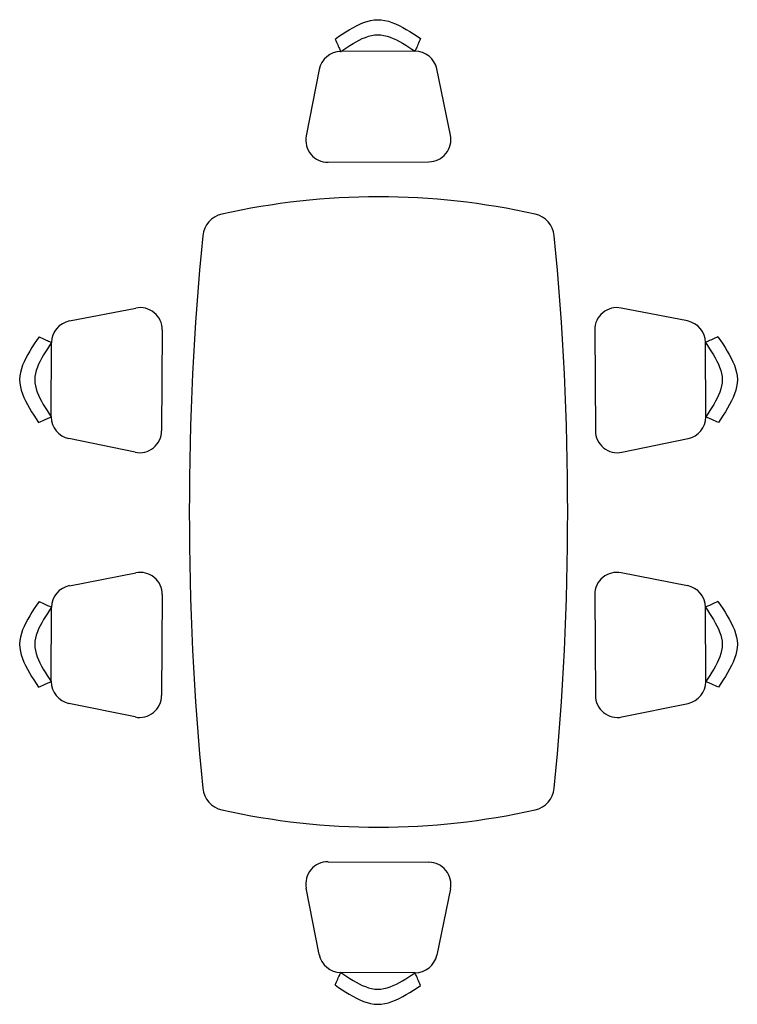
# Model space of a CAD drawing. Extents: x -1.06 to 1.06, y -1.45 to 1.45.
import ezdxf

# ---------------------------------------------------------------- set-up
doc = ezdxf.new("R2010")
doc.units = 0
doc.header["$MEASUREMENT"] = 0
doc.layers.add('LCO', color=251, linetype='CONTINUOUS')

msp = doc.modelspace()

# ---------------------------------------------------------------- linework, layer by layer
at = {"layer": 'LCO'}
for points in [[(-0.1279, 1.3906), (-0.1174, 1.3977), (-0.107, 1.4047), (-0.0965, 1.4114), (-0.0861, 1.4179), (-0.0756, 1.424), (-0.0651, 1.4296), (-0.0547, 1.4346), (-0.0442, 1.439), (-0.0338, 1.4425), (-0.0233, 1.4452), (-0.0128, 1.4469), (-0.0024, 1.4475), (0.0081, 1.447), (0.0186, 1.4454), (0.0292, 1.4429), (0.0396, 1.4394), (0.0501, 1.4352), (0.0607, 1.4303), (0.0712, 1.4248), (0.0817, 1.4188), (0.0922, 1.4125), (0.1027, 1.4058), (0.1133, 1.399), (0.1238, 1.392)], [(-0.1279, 1.3906), (-0.1258, 1.3862), (-0.1238, 1.3818), (-0.1219, 1.3775), (-0.12, 1.3734), (-0.1183, 1.3695), (-0.1167, 1.3659), (-0.1152, 1.3627), (-0.1139, 1.3598), (-0.1128, 1.3574), (-0.1119, 1.3556), (-0.1114, 1.3542), (-0.1111, 1.3536), (-0.1111, 1.3535), (-0.1111, 1.3535), (-0.1111, 1.3535), (-0.1111, 1.3535), (-0.111, 1.3535), (-0.1111, 1.3535), (-0.1111, 1.3535), (-0.1111, 1.3535), (-0.1111, 1.3535), (-0.1111, 1.3535), (-0.1111, 1.3536), (-0.1111, 1.3536)], [(-0.1111, 1.3536), (-0.102, 1.3597), (-0.0929, 1.3658), (-0.0839, 1.3717), (-0.0748, 1.3773), (-0.0657, 1.3826), (-0.0566, 1.3874), (-0.0476, 1.3918), (-0.0385, 1.3955), (-0.0294, 1.3986), (-0.0203, 1.401), (-0.0112, 1.4025), (-0.0021, 1.403), (0.007, 1.4026), (0.0161, 1.4012), (0.0253, 1.3989), (0.0344, 1.396), (0.0435, 1.3923), (0.0526, 1.3881), (0.0618, 1.3833), (0.0709, 1.3781), (0.08, 1.3726), (0.0892, 1.3668), (0.0983, 1.3609), (0.1074, 1.3548)], [(0.1238, 1.392), (0.1218, 1.3876), (0.1199, 1.3831), (0.118, 1.3789), (0.1162, 1.3747), (0.1144, 1.3708), (0.1129, 1.3672), (0.1114, 1.364), (0.1102, 1.3611), (0.1091, 1.3587), (0.1083, 1.3568), (0.1077, 1.3555), (0.1074, 1.3548), (0.1074, 1.3548), (0.1074, 1.3548), (0.1074, 1.3548), (0.1074, 1.3548), (0.1074, 1.3548), (0.1074, 1.3548), (0.1074, 1.3548), (0.1074, 1.3548), (0.1074, 1.3548), (0.1074, 1.3548), (0.1074, 1.3548), (0.1074, 1.3548)], [(0.1074, 1.3548), (-0.1111, 1.3536)], [(0.2116, 1.108), (0.1715, 1.3029)], [(-0.1745, 1.301), (-0.2125, 1.1056)], [(-0.1483, 1.0282), (0.1483, 1.0298)], [(-0.9091, 0.5617), (-0.7138, 0.5996)], [(0.9091, 0.5617), (0.7138, 0.5996)], [(-0.6363, 0.5354), (-0.638, 0.2389)], [(0.6363, 0.5354), (0.638, 0.2389)], [(-0.9988, 0.515), (-1.0059, 0.5046), (-1.0128, 0.4941), (-1.0196, 0.4837), (-1.0261, 0.4732), (-1.0321, 0.4628), (-1.0378, 0.4523), (-1.0428, 0.4419), (-1.0471, 0.4314), (-1.0507, 0.4209), (-1.0534, 0.4105), (-1.055, 0.4), (-1.0557, 0.3895), (-1.0551, 0.379), (-1.0536, 0.3685), (-1.051, 0.358), (-1.0476, 0.3475), (-1.0434, 0.337), (-1.0385, 0.3265), (-1.033, 0.316), (-1.027, 0.3055), (-1.0206, 0.2949), (-1.014, 0.2844), (-1.0071, 0.2739), (-1.0002, 0.2634)], [(-0.9617, 0.4982), (-0.9679, 0.4892), (-0.974, 0.4801), (-0.9798, 0.471), (-0.9855, 0.4619), (-0.9907, 0.4529), (-0.9956, 0.4438), (-1, 0.4347), (-1.0037, 0.4256), (-1.0068, 0.4165), (-1.0091, 0.4075), (-1.0106, 0.3984), (-1.0112, 0.3892), (-1.0107, 0.3802), (-1.0093, 0.371), (-1.0071, 0.3619), (-1.0041, 0.3528), (-1.0005, 0.3437), (-0.9962, 0.3345), (-0.9915, 0.3254), (-0.9863, 0.3163), (-0.9807, 0.3071), (-0.975, 0.298), (-0.969, 0.2889), (-0.963, 0.2797)], [(-0.9988, 0.515), (-0.9943, 0.513), (-0.9899, 0.511), (-0.9857, 0.5091), (-0.9816, 0.5072), (-0.9777, 0.5054), (-0.9741, 0.5038), (-0.9708, 0.5023), (-0.968, 0.5011), (-0.9656, 0.5), (-0.9637, 0.4991), (-0.9624, 0.4985), (-0.9617, 0.4982), (-0.9617, 0.4982), (-0.9617, 0.4982), (-0.9617, 0.4982), (-0.9617, 0.4982), (-0.9617, 0.4982), (-0.9617, 0.4982), (-0.9617, 0.4982), (-0.9617, 0.4982), (-0.9617, 0.4982), (-0.9617, 0.4982), (-0.9617, 0.4982), (-0.9617, 0.4982)], [(-0.963, 0.2797), (-0.9617, 0.4982)], [(0.9988, 0.515), (0.9943, 0.513), (0.9899, 0.511), (0.9857, 0.5091), (0.9816, 0.5072), (0.9777, 0.5054), (0.9741, 0.5038), (0.9708, 0.5023), (0.968, 0.5011), (0.9656, 0.5), (0.9637, 0.4991), (0.9624, 0.4985), (0.9617, 0.4982), (0.9617, 0.4982), (0.9617, 0.4982), (0.9617, 0.4982), (0.9617, 0.4982), (0.9617, 0.4982), (0.9617, 0.4982), (0.9617, 0.4982), (0.9617, 0.4982), (0.9617, 0.4982), (0.9617, 0.4982), (0.9617, 0.4982), (0.9617, 0.4982)], [(0.963, 0.2797), (0.9617, 0.4982)], [(0.9617, 0.4982), (0.9679, 0.4892), (0.974, 0.4801), (0.9798, 0.471), (0.9855, 0.4619), (0.9907, 0.4529), (0.9956, 0.4438), (1, 0.4347), (1.0037, 0.4256), (1.0068, 0.4165), (1.0091, 0.4075), (1.0106, 0.3984), (1.0112, 0.3892), (1.0107, 0.3802), (1.0093, 0.371), (1.0071, 0.3619), (1.0041, 0.3528), (1.0005, 0.3437), (0.9962, 0.3345), (0.9915, 0.3254), (0.9863, 0.3163), (0.9807, 0.3071), (0.975, 0.298), (0.969, 0.2889), (0.963, 0.2797)], [(0.9988, 0.515), (1.0059, 0.5046), (1.0128, 0.4941), (1.0196, 0.4837), (1.0261, 0.4732), (1.0321, 0.4628), (1.0378, 0.4523), (1.0428, 0.4419), (1.0471, 0.4314), (1.0507, 0.4209), (1.0534, 0.4105), (1.055, 0.4), (1.0557, 0.3895), (1.0551, 0.379), (1.0536, 0.3685), (1.051, 0.358), (1.0476, 0.3475), (1.0434, 0.337), (1.0385, 0.3265), (1.033, 0.316), (1.027, 0.3055), (1.0206, 0.2949), (1.014, 0.2844), (1.0071, 0.2739), (1.0002, 0.2634)], [(-1.0002, 0.2634), (-0.9957, 0.2653), (-0.9913, 0.2673), (-0.987, 0.2692), (-0.9829, 0.271), (-0.979, 0.2727), (-0.9754, 0.2743), (-0.9721, 0.2757), (-0.9692, 0.277), (-0.9669, 0.278), (-0.965, 0.2789), (-0.9637, 0.2794), (-0.963, 0.2797), (-0.963, 0.2797), (-0.9629, 0.2798), (-0.9629, 0.2798), (-0.9629, 0.2798), (-0.9629, 0.2798), (-0.9629, 0.2798), (-0.9629, 0.2798), (-0.9629, 0.2798), (-0.963, 0.2798), (-0.963, 0.2797), (-0.963, 0.2797), (-0.963, 0.2797)], [(1.0002, 0.2634), (0.9957, 0.2653), (0.9913, 0.2673), (0.987, 0.2692), (0.9829, 0.271), (0.979, 0.2727), (0.9754, 0.2743), (0.9721, 0.2757), (0.9692, 0.277), (0.9669, 0.278), (0.965, 0.2789), (0.9637, 0.2794), (0.963, 0.2797), (0.963, 0.2797), (0.9629, 0.2798), (0.9629, 0.2798), (0.9629, 0.2798), (0.9629, 0.2798), (0.9629, 0.2798), (0.9629, 0.2798), (0.9629, 0.2798), (0.963, 0.2798), (0.963, 0.2797), (0.963, 0.2797), (0.963, 0.2797)], [(-0.7162, 0.1756), (-0.9111, 0.2157)], [(0.7162, 0.1756), (0.9111, 0.2157)], [(-0.9091, -0.2166), (-0.7138, -0.1787)], [(0.9091, -0.2166), (0.7138, -0.1787)], [(-0.6363, -0.2429), (-0.638, -0.5394)], [(0.6363, -0.2429), (0.638, -0.5394)], [(-0.9988, -0.2633), (-1.0059, -0.2737), (-1.0128, -0.2842), (-1.0196, -0.2946), (-1.0261, -0.3051), (-1.0321, -0.3155), (-1.0378, -0.326), (-1.0428, -0.3364), (-1.0471, -0.3469), (-1.0507, -0.3574), (-1.0534, -0.3678), (-1.055, -0.3783), (-1.0557, -0.3888), (-1.0551, -0.3993), (-1.0536, -0.4098), (-1.051, -0.4203), (-1.0476, -0.4308), (-1.0434, -0.4413), (-1.0385, -0.4518), (-1.033, -0.4623), (-1.027, -0.4728), (-1.0206, -0.4833), (-1.014, -0.4939), (-1.0071, -0.5044), (-1.0002, -0.5149)], [(-0.9617, -0.28), (-0.9679, -0.2891), (-0.974, -0.2982), (-0.9798, -0.3073), (-0.9855, -0.3164), (-0.9907, -0.3254), (-0.9956, -0.3345), (-1, -0.3436), (-1.0037, -0.3527), (-1.0068, -0.3617), (-1.0091, -0.3708), (-1.0106, -0.3799), (-1.0112, -0.389), (-1.0107, -0.3981), (-1.0093, -0.4073), (-1.0071, -0.4164), (-1.0041, -0.4255), (-1.0005, -0.4346), (-0.9962, -0.4438), (-0.9915, -0.4529), (-0.9863, -0.462), (-0.9807, -0.4711), (-0.975, -0.4803), (-0.969, -0.4894), (-0.963, -0.4986)], [(-0.9988, -0.2633), (-0.9943, -0.2653), (-0.9899, -0.2673), (-0.9857, -0.2692), (-0.9816, -0.2711), (-0.9777, -0.2729), (-0.9741, -0.2745), (-0.9708, -0.2759), (-0.968, -0.2772), (-0.9656, -0.2783), (-0.9637, -0.2792), (-0.9624, -0.2798), (-0.9617, -0.28), (-0.9617, -0.2801), (-0.9617, -0.2801), (-0.9617, -0.2801), (-0.9617, -0.2801), (-0.9617, -0.2801), (-0.9617, -0.2801), (-0.9617, -0.2801), (-0.9617, -0.2801), (-0.9617, -0.2801), (-0.9617, -0.2801), (-0.9617, -0.2801), (-0.9617, -0.28)], [(-0.963, -0.4986), (-0.9617, -0.28)], [(0.9988, -0.2633), (0.9943, -0.2653), (0.9899, -0.2673), (0.9857, -0.2692), (0.9816, -0.2711), (0.9777, -0.2729), (0.9741, -0.2745), (0.9708, -0.2759), (0.968, -0.2772), (0.9656, -0.2783), (0.9637, -0.2792), (0.9624, -0.2798), (0.9617, -0.28), (0.9617, -0.2801), (0.9617, -0.2801), (0.9617, -0.2801), (0.9617, -0.2801), (0.9617, -0.2801), (0.9617, -0.2801), (0.9617, -0.2801), (0.9617, -0.2801), (0.9617, -0.2801), (0.9617, -0.2801), (0.9617, -0.2801), (0.9617, -0.28)], [(0.9617, -0.28), (0.9679, -0.2891), (0.974, -0.2982), (0.9798, -0.3073), (0.9855, -0.3164), (0.9907, -0.3254), (0.9956, -0.3345), (1, -0.3436), (1.0037, -0.3527), (1.0068, -0.3617), (1.0091, -0.3708), (1.0106, -0.3799), (1.0112, -0.389), (1.0107, -0.3981), (1.0093, -0.4073), (1.0071, -0.4164), (1.0041, -0.4255), (1.0005, -0.4346), (0.9962, -0.4438), (0.9915, -0.4529), (0.9863, -0.462), (0.9807, -0.4711), (0.975, -0.4803), (0.969, -0.4894), (0.963, -0.4986)], [(0.963, -0.4986), (0.9617, -0.28)], [(0.9988, -0.2633), (1.0059, -0.2737), (1.0128, -0.2842), (1.0196, -0.2946), (1.0261, -0.3051), (1.0321, -0.3155), (1.0378, -0.326), (1.0428, -0.3364), (1.0471, -0.3469), (1.0507, -0.3574), (1.0534, -0.3678), (1.055, -0.3783), (1.0557, -0.3888), (1.0551, -0.3993), (1.0536, -0.4098), (1.051, -0.4203), (1.0476, -0.4308), (1.0434, -0.4413), (1.0385, -0.4518), (1.033, -0.4623), (1.027, -0.4728), (1.0206, -0.4833), (1.014, -0.4939), (1.0071, -0.5044), (1.0002, -0.5149)], [(-1.0002, -0.5149), (-0.9957, -0.513), (-0.9913, -0.511), (-0.987, -0.5091), (-0.9829, -0.5073), (-0.979, -0.5056), (-0.9754, -0.504), (-0.9721, -0.5026), (-0.9692, -0.5013), (-0.9669, -0.5003), (-0.965, -0.4994), (-0.9637, -0.4989), (-0.963, -0.4986), (-0.963, -0.4986), (-0.9629, -0.4985), (-0.9629, -0.4985), (-0.9629, -0.4985), (-0.9629, -0.4985), (-0.9629, -0.4985), (-0.9629, -0.4985), (-0.9629, -0.4985), (-0.963, -0.4985), (-0.963, -0.4986), (-0.963, -0.4986), (-0.963, -0.4986)], [(1.0002, -0.5149), (0.9957, -0.513), (0.9913, -0.511), (0.987, -0.5091), (0.9829, -0.5073), (0.979, -0.5056), (0.9754, -0.504), (0.9721, -0.5026), (0.9692, -0.5013), (0.9669, -0.5003), (0.965, -0.4994), (0.9637, -0.4989), (0.963, -0.4986), (0.963, -0.4986), (0.9629, -0.4985), (0.9629, -0.4985), (0.9629, -0.4985), (0.9629, -0.4985), (0.9629, -0.4985), (0.9629, -0.4985), (0.9629, -0.4985), (0.963, -0.4985), (0.963, -0.4986), (0.963, -0.4986), (0.963, -0.4986)], [(-0.7162, -0.6027), (-0.9111, -0.5626)], [(0.7162, -0.6027), (0.9111, -0.5626)], [(-0.1483, -1.0282), (0.1483, -1.0298)], [(-0.1745, -1.301), (-0.2125, -1.1056)], [(0.2116, -1.108), (0.1715, -1.3029)], [(-0.1279, -1.3906), (-0.1258, -1.3862), (-0.1238, -1.3818), (-0.1219, -1.3775), (-0.12, -1.3734), (-0.1183, -1.3695), (-0.1167, -1.3659), (-0.1152, -1.3627), (-0.1139, -1.3598), (-0.1128, -1.3574), (-0.1119, -1.3556), (-0.1114, -1.3542), (-0.1111, -1.3536), (-0.1111, -1.3535), (-0.1111, -1.3535), (-0.1111, -1.3535), (-0.1111, -1.3535), (-0.111, -1.3535), (-0.1111, -1.3535), (-0.1111, -1.3535), (-0.1111, -1.3535), (-0.1111, -1.3535), (-0.1111, -1.3535), (-0.1111, -1.3536), (-0.1111, -1.3536)], [(-0.1111, -1.3536), (-0.102, -1.3597), (-0.0929, -1.3658), (-0.0839, -1.3717), (-0.0748, -1.3773), (-0.0657, -1.3826), (-0.0566, -1.3874), (-0.0476, -1.3918), (-0.0385, -1.3955), (-0.0294, -1.3986), (-0.0203, -1.401), (-0.0112, -1.4025), (-0.0021, -1.403), (0.007, -1.4026), (0.0161, -1.4012), (0.0253, -1.3989), (0.0344, -1.396), (0.0435, -1.3923), (0.0526, -1.3881), (0.0618, -1.3833), (0.0709, -1.3781), (0.08, -1.3726), (0.0892, -1.3668), (0.0983, -1.3609), (0.1074, -1.3548)], [(0.1074, -1.3548), (-0.1111, -1.3536)], [(0.1238, -1.392), (0.1218, -1.3876), (0.1199, -1.3831), (0.118, -1.3789), (0.1162, -1.3747), (0.1144, -1.3708), (0.1129, -1.3672), (0.1114, -1.364), (0.1102, -1.3611), (0.1091, -1.3587), (0.1083, -1.3568), (0.1077, -1.3555), (0.1074, -1.3548), (0.1074, -1.3548), (0.1074, -1.3548), (0.1074, -1.3548), (0.1074, -1.3548), (0.1074, -1.3548), (0.1074, -1.3548), (0.1074, -1.3548), (0.1074, -1.3548), (0.1074, -1.3548), (0.1074, -1.3548), (0.1074, -1.3548), (0.1074, -1.3548)], [(-0.1279, -1.3906), (-0.1174, -1.3977), (-0.107, -1.4047), (-0.0965, -1.4114), (-0.0861, -1.4179), (-0.0756, -1.424), (-0.0651, -1.4296), (-0.0547, -1.4346), (-0.0442, -1.439), (-0.0338, -1.4425), (-0.0233, -1.4452), (-0.0128, -1.4469), (-0.0024, -1.4475), (0.0081, -1.447), (0.0186, -1.4454), (0.0292, -1.4429), (0.0396, -1.4394), (0.0501, -1.4352), (0.0607, -1.4303), (0.0712, -1.4248), (0.0817, -1.4188), (0.0922, -1.4125), (0.1027, -1.4058), (0.1133, -1.399), (0.1238, -1.392)]]:
    msp.add_lwpolyline(points, dxfattribs=at)
msp.add_lwpolyline([(0.5172, 0.8119, 0.324092), (0.4608, 0.8757, 0.110457), (-0.4608, 0.8757, 0.324092), (-0.5172, 0.8119, 0.048604), (-0.5172, -0.8119, 0.324092), (-0.4608, -0.8757, 0.110457), (0.4608, -0.8757, 0.324092), (0.5172, -0.8119, 0.048604)], format="xyb", close=True, dxfattribs=at)
for centre, radius, start, end in [((-0.1107, 1.2886), 0.065, 90.3185, 169.0084), ((0.1078, 1.2898), 0.0651, 11.6387, 90.3224), ((-0.1486, 1.0932), 0.0651, 169.0084, 270.3263), ((0.1479, 1.0949), 0.065, 270.3185, 11.6354), ((-0.7014, 0.5358), 0.0651, 359.6737, 100.9916), ((0.7014, 0.5358), 0.0651, 79.0084, 180.3263), ((-0.8967, 0.4979), 0.065, 100.9916, 179.6815), ((0.8967, 0.4979), 0.065, 0.3185, 79.0084), ((-0.8979, 0.2794), 0.0651, 179.6776, 258.3613), ((0.8979, 0.2794), 0.0651, 281.6387, 0.3224), ((-0.7031, 0.2392), 0.065, 258.3646, 359.6815), ((0.7031, 0.2392), 0.065, 180.3185, 281.6354), ((-0.7014, -0.2425), 0.0651, 359.6737, 100.9916), ((0.7014, -0.2425), 0.0651, 79.0084, 180.3263), ((-0.8967, -0.2804), 0.065, 100.9916, 179.6815), ((0.8967, -0.2804), 0.065, 0.3185, 79.0084), ((-0.8979, -0.4989), 0.0651, 179.6776, 258.3613), ((0.8979, -0.4989), 0.0651, 281.6387, 0.3224), ((-0.7031, -0.539), 0.065, 258.3646, 359.6815), ((0.7031, -0.539), 0.065, 180.3185, 281.6354), ((-0.1486, -1.0932), 0.0651, 89.6737, 190.9916), ((0.1479, -1.0949), 0.065, 348.3646, 89.6815), ((-0.1107, -1.2886), 0.065, 190.9916, 269.6815), ((0.1078, -1.2898), 0.0651, 269.6776, 348.3613)]:
    msp.add_arc(centre, radius, start, end, dxfattribs=at)

doc.saveas('drawing.dxf')
